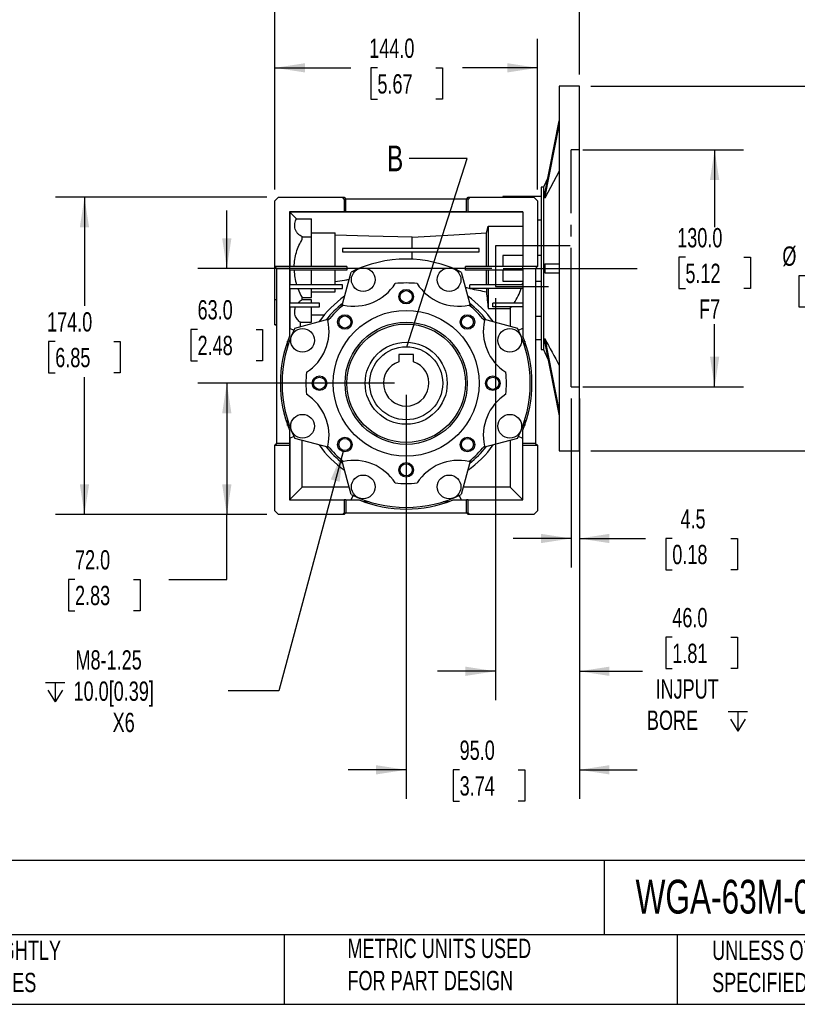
# Model space of a CAD drawing. Header units: millimetres. Extents: x 32 to 1366, y 32 to 1048.
# Tile 2 of 13: x 458 to 885, y 32 to 572. Entities that reach past the tile are written whole.
import ezdxf

# ---------------------------------------------------------------- set-up
doc = ezdxf.new("R2010")
doc.units = ezdxf.units.MM
doc.header["$LTSCALE"] = 5
for name, pattern in [('SLD-Center', [19.05, 15.24, -1.27, 1.27, -1.27]), ('SLD-Dashed', [1.905, 1.27, -0.635]), ('SLD-Solid', [0])]:
    doc.linetypes.add(name, pattern=pattern)
doc.layers.add('CENTER', color=40, linetype='SLD-Center')
doc.layers.add('HIDDEN', color=102, linetype='SLD-Dashed')
doc.layers.add('DIMENSIONS', color=140, linetype='SLD-Solid', lineweight=25)
doc.layers.add('TEXT', color=140, linetype='SLD-Solid', lineweight=25)
doc.styles.add('SLDTEXTSTYLE0', font='TXT', dxfattribs={"width": 0.7})
doc.dimstyles.new('SLDDIMSTYLE1', dxfattribs={"dimtxt": 10.790039, "dimasz": 16.51, "dimexe": 0, "dimexo": 0.0625, "dimgap": 2.69751, "dimtad": 0, "dimtih": 1, "dimtoh": 1, "dimrnd": 1e-09, "dimzin": 4, "dimdsep": 46, "dimtxsty": 'SLDTEXTSTYLE0', "dimsah": 1, "dimcen": 0.09, "dimadec": 0, "dimazin": 1, "dimtfac": 1, "dimtofl": 0, "dimtmove": 0, "dimatfit": 3, "dimfxl": 0, "dimfrac": 2, "dimtolj": 1, "dimtzin": 12, "dimarcsym": 0})
doc.dimstyles.new('SLDDIMSTYLE2', dxfattribs={"dimtxt": 10.790039, "dimasz": 16.51, "dimexe": 0, "dimexo": 0.0625, "dimgap": 2.69751, "dimtad": 0, "dimtih": 1, "dimtoh": 1, "dimrnd": 1e-09, "dimzin": 12, "dimdsep": 46, "dimtxsty": 'SLDTEXTSTYLE0', "dimsah": 1, "dimcen": 0.09, "dimadec": 0, "dimazin": 3, "dimtfac": 1, "dimtmove": 0, "dimatfit": 0, "dimfxl": 0, "dimfrac": 2, "dimtolj": 1, "dimtzin": 12, "dimarcsym": 0})
doc.dimstyles.new('SLDDIMSTYLE3', dxfattribs={"dimtxt": 10.790039, "dimasz": 16.51, "dimexe": 0, "dimexo": 0.0625, "dimgap": 2.69751, "dimtad": 0, "dimtih": 1, "dimtoh": 1, "dimrnd": 1e-09, "dimzin": 4, "dimdsep": 46, "dimtxsty": 'SLDTEXTSTYLE0', "dimsah": 1, "dimcen": 0.09, "dimadec": 0, "dimazin": 1, "dimtfac": 1, "dimtmove": 0, "dimatfit": 0, "dimfxl": 0, "dimfrac": 2, "dimtolj": 1, "dimtzin": 12, "dimarcsym": 0})
doc.dimstyles.new('SLDDIMSTYLE4', dxfattribs={"dimtxt": 10.790039, "dimasz": 16.51, "dimexe": 0, "dimexo": 0.0625, "dimgap": 2.69751, "dimtad": 0, "dimtih": 1, "dimtoh": 1, "dimrnd": 1e-09, "dimzin": 12, "dimdsep": 46, "dimtxsty": 'SLDTEXTSTYLE0', "dimsah": 1, "dimcen": 0, "dimadec": 0, "dimazin": 3, "dimtfac": 1, "dimtofl": 0, "dimtmove": 0, "dimatfit": 3, "dimfxl": 0, "dimfrac": 2, "dimtolj": 1, "dimtzin": 12, "dimarcsym": 0})
doc.dimstyles.new('SLDDIMSTYLE5', dxfattribs={"dimtxt": 0.18, "dimasz": 16.51, "dimexe": 0, "dimexo": 0.0625, "dimgap": 0, "dimtad": 0, "dimtih": 1, "dimtoh": 1, "dimdec": 0, "dimrnd": 1e-09, "dimzin": 0, "dimdsep": 46, "dimtxsty": 'Standard', "dimblk1": 'NONE', "dimblk2": 'NONE', "dimsah": 1, "dimcen": 0.09, "dimadec": 0, "dimazin": 0, "dimtfac": 16.51, "dimtdec": 0, "dimtofl": 0, "dimtmove": 0, "dimatfit": 3, "dimldrblk": 'NONE', "dimfxl": 0, "dimfrac": 2, "dimtolj": 1, "dimtzin": 0, "dimarcsym": 0})

# ---------------------------------------------------------------- blocks, each defined once
blk = doc.blocks.new('_D')
at = {"layer": 'DIMENSIONS'}
for p, q in [((767.06, 500.36), (855.26, 500.36)), ((839.39, 500.36), (839.39, 457.96)), ((823.36, 441.44), (819.73, 441.44)), ((819.73, 441.44), (819.73, 424.29)), ((855.42, 441.44), (859.04, 441.44)), ((859.04, 441.44), (859.04, 424.29)), ((819.73, 424.29), (823.36, 424.29)), ((859.04, 424.29), (855.42, 424.29)), ((839.39, 370.36), (839.39, 404.72)), ((767.06, 370.36), (855.26, 370.36))]:
    blk.add_line(p, q, dxfattribs=at)
for points in [[(839.39, 500.36), (836.85, 483.85), (841.93, 483.85)], [(839.39, 370.36), (841.93, 386.87), (836.85, 386.87)]]:
    blk.add_solid(points, dxfattribs=at)
at = {"layer": 'DIMENSIONS', "char_height": 10.583, "attachment_point": 1, "style": 'SLDTEXTSTYLE0'}
for s, insert in [('130.0', (818.87, 457.49)), ('5.12', (823.36, 437.93)), ('F7', (830.84, 418.36))]:
    blk.add_mtext(s, dxfattribs=dict(at, insert=insert))
blk = doc.blocks.new('_D_1')
at = {"layer": 'DIMENSIONS'}
for p, q in [((760.71, 364.01), (760.71, 271.36)), ((765.21, 364.01), (765.21, 271.36)), ((760.71, 287.23), (728.96, 287.23)), ((765.21, 287.23), (801.56, 287.23)), ((816.18, 287.23), (812.56, 287.23)), ((812.56, 287.23), (812.56, 270.09)), ((848.25, 287.23), (851.87, 287.23)), ((851.87, 287.23), (851.87, 270.09)), ((812.56, 270.09), (816.18, 270.09)), ((851.87, 270.09), (848.25, 270.09))]:
    blk.add_line(p, q, dxfattribs=at)
for points in [[(760.71, 287.23), (744.2, 289.77), (744.2, 284.69)], [(765.21, 287.23), (781.72, 284.69), (781.72, 289.77)]]:
    blk.add_solid(points, dxfattribs=at)
at = {"layer": 'DIMENSIONS', "char_height": 10.583, "attachment_point": 1, "style": 'SLDTEXTSTYLE0'}
for s, insert in [('4.5', (820.67, 303.29)), ('0.18', (816.18, 283.73))]:
    blk.add_mtext(s, dxfattribs=dict(at, insert=insert))
blk = doc.blocks.new('SW_SYMBOL_HOLE_DEPTH')
at = {"layer": 'DIMENSIONS', "color": 0}
for p, q in [((0, 4375), (4000, 4375)), ((2000, 4375), (2000, 375)), ((500, 2775), (2000, 375)), ((3500, 2775), (2000, 375))]:
    blk.add_line(p, q, dxfattribs=at)
blk = doc.blocks.new('_D_2')
at = {"layer": 'DIMENSIONS'}
for p, q in [((719.21, 419.01), (719.21, 198.52)), ((765.21, 329.01), (765.21, 198.52)), ((816.18, 233.06), (812.56, 233.06)), ((812.56, 233.06), (812.56, 215.91)), ((848.25, 233.06), (851.87, 233.06)), ((851.87, 233.06), (851.87, 215.91)), ((719.21, 214.4), (687.46, 214.4)), ((765.21, 214.4), (799.84, 214.4)), ((812.56, 215.91), (816.18, 215.91)), ((851.87, 215.91), (848.25, 215.91))]:
    blk.add_line(p, q, dxfattribs=at)
for points in [[(719.21, 214.4), (702.7, 216.94), (702.7, 211.86)], [(765.21, 214.4), (781.72, 211.86), (781.72, 216.94)]]:
    blk.add_solid(points, dxfattribs=at)
at = {"layer": 'DIMENSIONS', "xscale": 0.002688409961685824, "yscale": 0.002688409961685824, "zscale": 0.002688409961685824}
blk.add_blockref('SW_SYMBOL_HOLE_DEPTH', (846.74, 180.63), dxfattribs=at)
at = {"layer": 'DIMENSIONS', "char_height": 10.583, "attachment_point": 1, "style": 'SLDTEXTSTYLE0'}
for s, insert in [('46.0', (816.18, 249.12)), ('1.81', (816.18, 229.56)), ('INJPUT', (806.98, 209.99)), ('BORE', (802.25, 192.84))]:
    blk.add_mtext(s, dxfattribs=dict(at, insert=insert))
blk = doc.blocks.new('_D_3')
at = {"layer": 'DIMENSIONS'}
for p, q in [((598.21, 478.71), (598.21, 561.23)), ((742.21, 478.71), (742.21, 561.23)), ((598.21, 545.36), (639.82, 545.36)), ((654.44, 545.36), (650.82, 545.36)), ((650.82, 545.36), (650.82, 528.21)), ((686.5, 545.36), (690.13, 545.36)), ((690.13, 545.36), (690.13, 528.21)), ((742.21, 545.36), (701.13, 545.36)), ((650.82, 528.21), (654.44, 528.21)), ((690.13, 528.21), (686.5, 528.21))]:
    blk.add_line(p, q, dxfattribs=at)
for points in [[(598.21, 545.36), (614.72, 542.82), (614.72, 547.9)], [(742.21, 545.36), (725.7, 547.9), (725.7, 542.82)]]:
    blk.add_solid(points, dxfattribs=at)
at = {"layer": 'DIMENSIONS', "char_height": 10.583, "attachment_point": 1, "style": 'SLDTEXTSTYLE0'}
for s, insert in [('144.0', (649.95, 561.41)), ('5.67', (654.44, 541.85))]:
    blk.add_mtext(s, dxfattribs=dict(at, insert=insert))
blk = doc.blocks.new('_D_4')
at = {"layer": 'DIMENSIONS'}
for p, q in [((663.86, 372.36), (555.97, 372.36)), ((571.84, 372.36), (571.84, 300.36)), ((593.86, 300.36), (555.97, 300.36)), ((571.84, 264.76), (571.84, 300.36)), ((488.58, 264.76), (484.95, 264.76)), ((484.95, 264.76), (484.95, 247.61)), ((520.64, 264.76), (524.26, 264.76)), ((524.26, 264.76), (524.26, 247.61)), ((540.09, 264.76), (571.84, 264.76)), ((484.95, 247.61), (488.58, 247.61)), ((524.26, 247.61), (520.64, 247.61))]:
    blk.add_line(p, q, dxfattribs=at)
for points in [[(571.84, 372.36), (569.3, 355.85), (574.38, 355.85)], [(571.84, 300.36), (574.38, 316.87), (569.3, 316.87)]]:
    blk.add_solid(points, dxfattribs=at)
at = {"layer": 'DIMENSIONS', "char_height": 10.583, "attachment_point": 1, "style": 'SLDTEXTSTYLE0'}
for s, insert in [('72.0', (488.58, 280.82)), ('2.83', (488.58, 261.26))]:
    blk.add_mtext(s, dxfattribs=dict(at, insert=insert))
blk = doc.blocks.new('_D_5')
at = {"layer": 'DIMENSIONS'}
for p, q in [((571.84, 435.36), (571.84, 467.11)), ((717.11, 435.36), (555.97, 435.36)), ((555.81, 401.89), (552.19, 401.89)), ((552.19, 401.89), (552.19, 384.74)), ((587.87, 401.89), (591.5, 401.89)), ((591.5, 401.89), (591.5, 384.74)), ((552.19, 384.74), (555.81, 384.74)), ((591.5, 384.74), (587.87, 384.74)), ((663.86, 372.36), (555.97, 372.36)), ((571.84, 372.36), (571.84, 340.61))]:
    blk.add_line(p, q, dxfattribs=at)
for points in [[(571.84, 435.36), (574.38, 451.87), (569.3, 451.87)], [(571.84, 372.36), (569.3, 355.85), (574.38, 355.85)]]:
    blk.add_solid(points, dxfattribs=at)
at = {"layer": 'DIMENSIONS', "char_height": 10.583, "attachment_point": 1, "style": 'SLDTEXTSTYLE0'}
for s, insert in [('63.0', (555.81, 417.95)), ('2.48', (555.81, 398.39))]:
    blk.add_mtext(s, dxfattribs=dict(at, insert=insert))
blk = doc.blocks.new('_D_6')
at = {"layer": 'DIMENSIONS'}
for p, q in [((593.86, 474.36), (477.9, 474.36)), ((493.77, 474.36), (493.77, 414.82)), ((477.74, 395.25), (474.12, 395.25)), ((474.12, 395.25), (474.12, 378.1)), ((509.8, 395.25), (513.43, 395.25)), ((513.43, 395.25), (513.43, 378.1)), ((474.12, 378.1), (477.74, 378.1)), ((513.43, 378.1), (509.8, 378.1)), ((493.77, 300.36), (493.77, 375.69)), ((593.86, 300.36), (477.9, 300.36))]:
    blk.add_line(p, q, dxfattribs=at)
for points in [[(493.77, 474.36), (491.23, 457.85), (496.31, 457.85)], [(493.77, 300.36), (496.31, 316.87), (491.23, 316.87)]]:
    blk.add_solid(points, dxfattribs=at)
at = {"layer": 'DIMENSIONS', "char_height": 10.583, "attachment_point": 1, "style": 'SLDTEXTSTYLE0'}
for s, insert in [('174.0', (473.25, 411.31)), ('6.85', (477.74, 391.75))]:
    blk.add_mtext(s, dxfattribs=dict(at, insert=insert))
blk = doc.blocks.new('_D_7')
at = {"layer": 'DIMENSIONS'}
for p, q in [((635.59, 334.9), (600.44, 203.71)), ((600.44, 203.71), (572.66, 203.71))]:
    blk.add_line(p, q, dxfattribs=at)
blk.add_solid([(635.59, 334.9), (628.86, 319.61), (633.77, 318.3)], dxfattribs=at)
at = {"layer": 'DIMENSIONS', "xscale": 0.002688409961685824, "yscale": 0.002688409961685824, "zscale": 0.002688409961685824}
blk.add_blockref('SW_SYMBOL_HOLE_DEPTH', (472.34, 196.57), dxfattribs=at)
at = {"layer": 'DIMENSIONS', "char_height": 10.583, "attachment_point": 1, "style": 'SLDTEXTSTYLE0'}
for s, insert in [('M8-1.25', (488.86, 225.93)), ('10.0[0.39]', (487.78, 208.78)), ('X6', (509.21, 191.63))]:
    blk.add_mtext(s, dxfattribs=dict(at, insert=insert))
blk = doc.blocks.new('_D_8')
at = {"layer": 'DIMENSIONS'}
for p, q in [((771.56, 535.36), (921.09, 535.36)), ((905.21, 535.36), (905.21, 450.91)), ((889.18, 431.34), (885.56, 431.34)), ((885.56, 431.34), (885.56, 414.19)), ((921.25, 431.34), (924.87, 431.34)), ((924.87, 431.34), (924.87, 414.19)), ((885.56, 414.19), (889.18, 414.19)), ((905.21, 335.36), (905.21, 411.78)), ((924.87, 414.19), (921.25, 414.19)), ((771.56, 335.36), (921.09, 335.36))]:
    blk.add_line(p, q, dxfattribs=at)
for points in [[(905.21, 535.36), (902.67, 518.85), (907.75, 518.85)], [(905.21, 335.36), (907.75, 351.87), (902.67, 351.87)]]:
    blk.add_solid(points, dxfattribs=at)
at = {"layer": 'DIMENSIONS', "char_height": 10.583, "attachment_point": 1, "style": 'SLDTEXTSTYLE0'}
for s, insert in [('%%c', (876.55, 447.4)), ('200.0', (892.84, 447.4)), ('7.87', (889.18, 427.84))]:
    blk.add_mtext(s, dxfattribs=dict(at, insert=insert))
blk = doc.blocks.new('_D_9')
at = {"layer": 'DIMENSIONS'}
for p, q in [((598.21, 478.71), (598.21, 626.49)), ((765.21, 541.71), (765.21, 626.49)), ((598.21, 610.62), (652.53, 610.62)), ((667.15, 610.62), (663.53, 610.62)), ((663.53, 610.62), (663.53, 593.47)), ((699.22, 610.62), (702.84, 610.62)), ((702.84, 610.62), (702.84, 593.47)), ((765.21, 610.62), (713.84, 610.62)), ((663.53, 593.47), (667.15, 593.47)), ((702.84, 593.47), (699.22, 593.47))]:
    blk.add_line(p, q, dxfattribs=at)
for points in [[(598.21, 610.62), (614.72, 608.08), (614.72, 613.16)], [(765.21, 610.62), (748.7, 613.16), (748.7, 608.08)]]:
    blk.add_solid(points, dxfattribs=at)
at = {"layer": 'DIMENSIONS', "char_height": 10.583, "attachment_point": 1, "style": 'SLDTEXTSTYLE0'}
for s, insert in [('167.0', (662.67, 626.67)), ('6.57', (667.15, 607.11))]:
    blk.add_mtext(s, dxfattribs=dict(at, insert=insert))
blk = doc.blocks.new('_D_10')
at = {"layer": 'DIMENSIONS'}
for p, q in [((670.21, 366.01), (670.21, 144.48)), ((765.21, 329.01), (765.21, 144.48)), ((670.21, 160.36), (638.46, 160.36)), ((699.54, 160.36), (695.91, 160.36)), ((695.91, 160.36), (695.91, 143.21)), ((731.6, 160.36), (735.22, 160.36)), ((735.22, 160.36), (735.22, 143.21)), ((765.21, 160.36), (796.96, 160.36)), ((695.91, 143.21), (699.54, 143.21)), ((735.22, 143.21), (731.6, 143.21))]:
    blk.add_line(p, q, dxfattribs=at)
for points in [[(670.21, 160.36), (653.7, 162.9), (653.7, 157.82)], [(765.21, 160.36), (781.72, 157.82), (781.72, 162.9)]]:
    blk.add_solid(points, dxfattribs=at)
at = {"layer": 'DIMENSIONS', "char_height": 10.583, "attachment_point": 1, "style": 'SLDTEXTSTYLE0'}
for s, insert in [('95.0', (699.54, 176.41)), ('3.74', (699.54, 156.85))]:
    blk.add_mtext(s, dxfattribs=dict(at, insert=insert))
blk = doc.blocks.new('_None')

msp = doc.modelspace()

# ---------------------------------------------------------------- linework, layer by layer
for p, q in [((765.214, 535.356), (754.214, 535.356)), ((754.214, 535.356), (754.214, 435.356)), ((765.214, 435.356), (765.214, 535.356)), ((746.265, 476.384), (754.214, 516.251)), ((746.265, 473.884), (754.214, 513.751)), ((754.214, 488.622), (746.265, 473.884)), ((747.993, 485.052), (745.564, 479.856)), ((745.564, 479.856), (744.214, 479.856)), ((744.214, 479.856), (744.214, 435.356)), ((745.564, 479.856), (745.564, 390.856)), ((746.214, 476.384), (746.214, 473.884)), ((746.214, 476.384), (746.265, 476.384)), ((746.265, 476.384), (746.265, 473.884)), ((598.214, 472.356), (600.214, 474.356)), ((598.214, 436.356), (598.214, 472.356)), ((600.214, 474.356), (635.214, 474.356)), ((636.214, 473.356), (635.214, 474.356)), ((635.214, 474.356), (636.214, 474.356)), ((636.214, 474.356), (637.214, 473.356)), ((636.214, 473.356), (636.214, 466.356)), ((636.214, 473.356), (637.214, 473.356)), ((637.214, 466.356), (637.214, 473.356)), ((703.214, 473.356), (637.214, 473.356)), ((703.214, 473.356), (704.214, 474.356)), ((703.214, 466.356), (703.214, 473.356)), ((704.214, 473.356), (703.214, 473.356)), ((705.214, 474.356), (704.214, 473.356)), ((704.214, 474.356), (705.214, 474.356)), ((704.214, 466.356), (704.214, 473.356)), ((705.214, 474.356), (740.214, 474.356)), ((744.214, 474.832), (723.214, 474.832)), ((723.214, 474.832), (723.214, 474.356)), ((740.214, 474.356), (742.214, 472.356)), ((742.214, 472.356), (742.214, 436.356)), ((746.214, 473.884), (746.214, 473.789)), ((746.265, 473.884), (746.214, 473.884)), ((636.214, 466.356), (606.214, 466.356)), ((606.214, 466.356), (606.214, 436.356)), ((734.214, 466.155), (606.464, 466.155)), ((606.464, 466.155), (606.464, 436.356)), ((606.464, 466.155), (610.037, 462.584)), ((637.214, 466.356), (636.214, 466.356)), ((703.214, 466.356), (637.214, 466.356)), ((703.214, 466.356), (704.214, 466.356)), ((734.214, 466.356), (704.214, 466.356)), ((734.214, 466.356), (734.214, 436.356)), ((610.037, 462.584), (618.214, 462.584)), ((618.214, 452.4), (618.214, 462.584)), ((744.214, 461.75), (742.214, 461.75)), ((618.214, 454.93), (631.214, 454.93)), ((631.214, 436.356), (631.214, 454.93)), ((714.254, 436.356), (714.254, 454.93)), ((715.214, 458.47), (715.214, 436.356)), ((715.214, 458.47), (734.214, 458.47)), ((613.214, 451.359), (613.214, 452.656)), ((618.214, 452.4), (613.214, 452.4)), ((618.214, 436.356), (618.214, 452.4)), ((673.464, 446.356), (673.464, 452.45)), ((635.214, 446.356), (635.214, 444.356)), ((710.214, 446.356), (635.214, 446.356)), ((635.214, 444.356), (710.214, 444.356)), ((673.464, 440.378), (673.464, 444.356)), ((710.214, 444.356), (710.214, 446.356)), ((734.214, 442.356), (723.214, 442.356)), ((723.214, 442.356), (723.214, 436.356)), ((744.214, 442.356), (742.214, 442.356)), ((746.214, 437.856), (746.265, 437.856)), ((746.214, 437.856), (746.214, 432.856)), ((746.265, 437.856), (746.265, 432.856)), ((746.265, 437.856), (754.214, 437.856)), ((606.214, 436.356), (598.214, 436.356)), ((599.214, 435.356), (598.214, 436.356)), ((598.214, 418.311), (598.214, 436.356)), ((599.214, 435.356), (606.214, 435.356)), ((599.214, 339.356), (599.214, 435.356)), ((606.214, 436.356), (606.214, 435.356)), ((637.714, 436.356), (606.214, 436.356)), ((606.214, 435.356), (606.214, 398.143)), ((637.714, 434.356), (606.214, 434.356)), ((606.464, 434.356), (606.464, 426.356)), ((618.214, 426.356), (618.214, 434.356)), ((631.214, 426.356), (631.214, 434.356)), ((634.918, 414.536), (639.964, 433.368)), ((637.714, 436.356), (637.714, 434.356)), ((700.464, 433.368), (705.51, 414.536)), ((734.214, 436.356), (702.714, 436.356)), ((702.714, 434.356), (702.714, 436.356)), ((734.214, 434.356), (702.714, 434.356)), ((714.254, 426.356), (714.254, 434.356)), ((715.214, 434.356), (715.214, 426.356)), ((723.214, 434.356), (723.214, 428.356)), ((742.214, 436.356), (734.214, 436.356)), ((734.214, 435.356), (734.214, 436.356)), ((734.214, 435.356), (741.214, 435.356)), ((734.214, 435.356), (734.214, 398.143)), ((742.214, 436.356), (741.214, 435.356)), ((741.214, 435.356), (741.214, 339.356)), ((744.214, 435.356), (744.214, 390.856)), ((746.214, 432.856), (746.265, 432.856)), ((746.265, 432.856), (754.214, 432.856)), ((754.214, 435.356), (754.214, 335.356)), ((765.214, 335.356), (765.214, 435.356)), ((723.214, 428.356), (734.214, 428.356)), ((741.214, 428.356), (744.214, 428.356)), ((635.214, 426.356), (606.214, 426.356)), ((606.214, 424.356), (635.214, 424.356)), ((606.464, 424.356), (606.464, 416.356)), ((618.214, 419.353), (618.214, 424.356)), ((618.214, 422.497), (631.214, 422.497)), ((631.214, 422.497), (631.214, 424.356)), ((635.214, 424.356), (635.214, 426.356)), ((702.709, 424.989), (705.214, 424.393)), ((734.214, 426.356), (705.214, 426.356)), ((705.214, 424.356), (705.214, 426.356)), ((734.214, 424.356), (705.214, 424.356)), ((714.254, 424.356), (714.254, 422.497)), ((715.214, 424.356), (715.214, 413.325)), ((598.214, 418.311), (599.214, 418.311)), ((598.214, 404.668), (598.214, 418.311)), ((622.714, 416.356), (606.214, 416.356)), ((613.214, 418.056), (613.214, 419.353)), ((613.214, 419.353), (618.214, 419.353)), ((618.214, 418.056), (613.214, 418.056)), ((618.214, 416.356), (618.214, 418.056)), ((622.714, 414.356), (622.714, 416.356)), ((734.214, 416.356), (717.714, 416.356)), ((717.714, 414.356), (717.714, 416.356)), ((606.214, 414.356), (622.714, 414.356)), ((606.464, 414.356), (606.464, 402.488)), ((618.214, 405.797), (618.214, 414.356)), ((715.214, 413.325), (727.198, 413.325)), ((734.214, 414.356), (717.714, 414.356)), ((727.198, 413.325), (727.198, 403.685)), ((609.201, 402.606), (628.033, 407.652)), ((612.264, 403.426), (612.264, 405.797)), ((612.264, 405.797), (618.214, 405.797)), ((618.214, 409.891), (625.343, 409.891)), ((712.394, 407.652), (731.227, 402.606)), ((741.214, 409.122), (744.214, 409.122)), ((598.214, 404.668), (599.214, 404.668)), ((598.214, 404.356), (598.214, 404.668)), ((598.214, 404.356), (599.214, 404.356)), ((606.214, 402.606), (608.645, 401.457)), ((731.783, 401.457), (734.214, 402.606)), ((605.214, 392.669), (605.214, 395.507)), ((735.214, 395.507), (735.214, 392.669)), ((741.214, 396.313), (744.214, 396.313)), ((746.214, 396.923), (746.214, 396.827)), ((746.214, 396.827), (746.214, 394.327)), ((746.214, 396.827), (746.265, 396.827)), ((746.265, 394.327), (746.214, 394.327)), ((746.265, 396.827), (754.214, 356.961)), ((746.265, 396.827), (746.265, 394.327)), ((746.265, 394.327), (754.214, 354.461)), ((744.214, 390.856), (745.564, 390.856)), ((745.564, 390.856), (747.993, 385.66)), ((666.214, 388.156), (666.214, 384.198)), ((674.214, 388.156), (666.214, 388.156)), ((674.214, 384.198), (674.214, 388.156)), ((605.214, 349.204), (605.214, 352.043)), ((735.214, 352.043), (735.214, 349.204)), ((606.214, 346.568), (606.214, 339.356)), ((734.214, 339.356), (734.214, 346.568)), ((608.645, 343.255), (606.214, 342.106)), ((606.464, 342.224), (606.464, 308.556)), ((628.033, 337.06), (609.201, 342.106)), ((613.214, 315.306), (613.214, 341.031)), ((731.227, 342.106), (712.394, 337.06)), ((727.198, 341.026), (727.198, 315.306)), ((734.214, 342.106), (731.783, 343.255)), ((599.214, 339.356), (598.214, 338.356)), ((598.214, 338.356), (606.214, 338.356)), ((598.214, 302.356), (598.214, 338.356)), ((606.214, 339.356), (599.214, 339.356)), ((606.214, 339.356), (606.214, 338.356)), ((606.214, 338.356), (606.214, 308.356)), ((741.214, 339.356), (734.214, 339.356)), ((734.214, 338.356), (734.214, 339.356)), ((734.214, 308.356), (734.214, 338.356)), ((734.214, 338.356), (742.214, 338.356)), ((741.214, 339.356), (742.214, 338.356)), ((742.214, 338.356), (742.214, 302.356)), ((754.214, 335.356), (765.214, 335.356)), ((639.964, 311.343), (634.918, 330.175)), ((705.51, 330.175), (700.464, 311.343)), ((606.464, 308.556), (613.214, 315.306)), ((638.902, 315.306), (613.214, 315.306)), ((727.198, 315.306), (701.526, 315.306)), ((727.198, 315.306), (734.148, 308.356)), ((606.464, 308.556), (606.214, 308.556)), ((606.214, 308.356), (636.214, 308.356)), ((636.214, 308.356), (636.214, 301.356)), ((637.214, 308.356), (636.214, 308.356)), ((637.214, 308.356), (637.214, 301.356)), ((637.214, 308.356), (644.426, 308.356)), ((639.964, 308.356), (641.113, 310.787)), ((696.001, 308.356), (703.214, 308.356)), ((699.315, 310.787), (700.464, 308.356)), ((703.214, 301.356), (703.214, 308.356)), ((704.214, 308.356), (703.214, 308.356)), ((704.214, 301.356), (704.214, 308.356)), ((704.214, 308.356), (734.214, 308.356)), ((649.901, 307.356), (647.062, 307.356)), ((693.366, 307.356), (690.527, 307.356)), ((600.214, 300.356), (598.214, 302.356)), ((635.214, 300.356), (600.214, 300.356)), ((635.214, 300.356), (636.214, 301.356)), ((636.214, 300.356), (635.214, 300.356)), ((636.214, 301.356), (637.214, 301.356)), ((637.214, 301.356), (636.214, 300.356)), ((637.214, 301.356), (703.214, 301.356)), ((703.214, 301.356), (704.214, 301.356)), ((704.214, 300.356), (703.214, 301.356)), ((704.214, 301.356), (705.214, 300.356)), ((705.214, 300.356), (704.214, 300.356)), ((740.214, 300.356), (705.214, 300.356)), ((742.214, 302.356), (740.214, 300.356))]:
    msp.add_line(p, q)
at = {"flags": 128}
for points in [[(746.265, 473.884), (746.236, 473.831), (746.214, 473.789)], [(673.464, 452.45), (696.306, 453.839), (714.254, 454.93)], [(714.254, 454.93), (714.791, 456.912), (715.214, 458.47)], [(673.464, 452.45), (649.804, 453.046), (631.214, 453.513)], [(746.214, 396.923), (746.243, 396.869), (746.265, 396.827)]]:
    msp.add_lwpolyline(points, dxfattribs=at)
for centre, radius in [((646.679, 429.174), 6.5), ((693.749, 429.174), 6.5), ((670.214, 419.856), 4), ((670.214, 419.856), 3.323), ((670.214, 372.356), 40), ((636.626, 405.943), 4), ((636.626, 405.943), 3.324), ((670.214, 372.356), 33.5), ((703.801, 405.943), 4), ((703.801, 405.943), 3.324), ((613.395, 395.891), 6.5), ((670.214, 372.356), 32.5), ((727.032, 395.891), 6.5), ((670.214, 372.356), 22.5), ((622.714, 372.356), 4), ((622.714, 372.356), 3.324), ((717.714, 372.356), 4), ((717.714, 372.356), 3.324), ((613.395, 348.821), 6.5), ((727.032, 348.821), 6.5), ((636.626, 338.768), 4), ((636.626, 338.768), 3.324), ((703.801, 338.768), 4), ((703.801, 338.768), 3.324), ((670.214, 324.856), 4), ((670.214, 324.856), 3.324), ((646.679, 315.537), 6.5), ((693.749, 315.537), 6.5)]:
    msp.add_circle(centre, radius)
for centre, radius, start, end in [((670.214, 372.356), 68.1, 63.62785, 116.37215), ((641.513, 441.647), 27, 257.78302, 327.21698), ((670.214, 372.356), 55, 83.73538, 96.26462), ((698.915, 441.647), 27, 212.78302, 282.21698), ((670.214, 372.356), 58.5, 125.30096, 144.69904), ((670.214, 372.356), 56, 128.49057, 141.50943), ((670.214, 372.356), 58.5, 35.30096, 54.69904), ((670.214, 372.356), 56, 38.49057, 51.50943), ((670.214, 372.356), 55, 128.73538, 141.26462), ((670.214, 372.356), 55, 38.73538, 51.26462), ((600.923, 401.057), 27, 302.78302, 12.21698), ((739.505, 401.057), 27, 167.78302, 237.21698), ((670.214, 372.356), 68.1, 153.62785, 206.37215), ((670.214, 372.356), 68.1, 333.62785, 26.37215), ((670.214, 372.356), 69, 158.05396, 201.94604), ((670.214, 372.356), 69, 338.05396, 21.94604), ((670.214, 372.356), 12.5, 108.66292, 71.33708), ((670.214, 372.356), 55, 173.73538, 186.26462), ((670.214, 372.356), 55, 353.73538, 6.26462), ((600.923, 343.654), 27, 347.78302, 57.21698), ((739.505, 343.654), 27, 122.78302, 192.21698), ((670.214, 372.356), 58.5, 215.30096, 234.69904), ((670.214, 372.356), 56, 218.49057, 231.50943), ((670.214, 372.356), 55, 218.73538, 231.26462), ((670.214, 372.356), 58.5, 305.30096, 324.69904), ((670.214, 372.356), 55, 308.73538, 321.26462), ((670.214, 372.356), 56, 308.49057, 321.50943), ((641.513, 303.065), 27, 32.78302, 102.21698), ((698.915, 303.065), 27, 77.78302, 147.21698), ((670.214, 372.356), 55, 263.73538, 276.26462), ((670.214, 372.356), 68.1, 243.62785, 296.37215), ((670.214, 372.356), 69, 248.05396, 291.94604)]:
    msp.add_arc(centre, radius, start, end)
for points, knots in [([(613.214, 452.656), (612.817, 452.833), (612.421, 453.055), (611.656, 453.596), (611.287, 453.914), (610.611, 454.641), (610.304, 455.049), (609.782, 455.936), (609.568, 456.414), (609.25, 457.406), (609.147, 457.92), (609.058, 458.946), (609.07, 459.456), (609.199, 460.441), (609.314, 460.914), (609.623, 461.798), (609.817, 462.209), (610.037, 462.584)], [0, 0, 0, 0, 0.125, 0.125, 0.25, 0.25, 0.375, 0.375, 0.5, 0.5, 0.625, 0.625, 0.75, 0.75, 0.875, 0.875, 1, 1, 1, 1]), ([(608.78, 436.356), (608.822, 437.659), (608.947, 438.97), (609.366, 441.576), (609.659, 442.871), (610.41, 445.412), (610.868, 446.659), (611.933, 449.074), (612.541, 450.242), (613.214, 451.359)], [0, 0, 0, 0, 0.25, 0.25, 0.5, 0.5, 0.75, 0.75, 1, 1, 1, 1]), ([(608.78, 434.356), (608.824, 433.005), (608.956, 431.651), (609.398, 428.973), (609.707, 427.649), (610.099, 426.356)], [0, 0, 0, 0, 0.5, 0.5, 1, 1, 1, 1]), ([(631.214, 428.19), (632.964, 428.432), (635.523, 428.786), (638.074, 429.195), (638.88, 429.324)], [0, 0, 0, 0, 0.6838765, 1, 1, 1, 1]), ([(729.445, 416.356), (730.262, 417.594), (731.002, 418.89), (732.309, 421.568), (732.875, 422.95), (733.348, 424.356)], [0, 0, 0, 0, 0.5, 0.5, 1, 1, 1, 1]), ([(613.214, 418.056), (612.774, 417.859), (612.351, 417.614), (611.563, 417.041), (611.2, 416.713), (610.878, 416.356)], [0, 0, 0, 0, 0.5, 0.5, 1, 1, 1, 1]), ([(612.264, 405.797), (611.638, 406.203), (611.04, 406.738), (610.289, 407.708), (610.063, 408.058), (609.676, 408.801), (609.514, 409.193), (609.264, 410), (609.176, 410.414), (609.076, 411.246), (609.064, 411.663), (609.135, 412.887), (609.326, 413.666), (609.612, 414.356)], [0, 0, 0, 0, 0.25, 0.25, 0.375, 0.375, 0.5, 0.5, 0.625, 0.625, 0.75, 0.75, 1, 1, 1, 1])]:
    msp.add_open_spline(points, degree=3, knots=knots)
for points in [[(733.954, 426.356), (734.046, 426.696), (734.132, 427.038), (734.214, 427.38)], [(610.781, 424.356), (611.439, 422.622), (612.257, 420.941), (613.214, 419.353)], [(705.379, 424.356), (708.329, 423.695), (711.288, 423.081), (714.254, 422.497)], [(714.254, 422.497), (714.51, 419.433), (714.84, 416.377), (715.214, 413.325)], [(727.198, 413.325), (727.48, 413.665), (727.755, 414.009), (728.021, 414.356)], [(746.265, 396.827), (748.914, 391.914), (751.564, 387.002), (754.214, 382.089)]]:
    msp.add_open_spline(points, degree=3)
at = {"layer": 'CENTER'}
msp.add_line((723.464, 435.356), (796.964, 435.356), dxfattribs=at)
at = {"layer": 'HIDDEN', "linetype": 'SLD-Center'}
for p, q in [((765.214, 500.356), (760.714, 500.356)), ((760.714, 370.356), (760.714, 500.356)), ((760.214, 447.656), (719.214, 447.656)), ((719.214, 447.656), (719.214, 425.356)), ((719.214, 425.356), (748.214, 425.356)), ((760.714, 370.356), (765.214, 370.356))]:
    msp.add_line(p, q, dxfattribs=at)
at = {"layer": 'TEXT'}
for p, q in [((1365.25, 110.631), (31.75, 110.631)), ((778.794, 110.631), (778.794, 69.85)), ((1365.25, 69.85), (31.75, 69.85)), ((603.232, 69.85), (603.232, 31.75)), ((818.901, 69.85), (818.901, 31.75)), ((31.75, 31.75), (1365.25, 31.75))]:
    msp.add_line(p, q, dxfattribs=at)
msp.add_circle((670.214, 372.356), 20.025, dxfattribs=at)

# ---------------------------------------------------------------- texts
at = {"layer": 'TEXT', "attachment_point": 1, "style": 'SLDTEXTSTYLE0'}
for s, insert, char_height in [('B', (659.781, 502.748), 14.111), ('IRONHORSE WORM GEARBOX: IEC-80B5 , 40:1', (39.829, 100.054), 18.52083), ('WGA-63M-040-80B5', (796.039, 100.054), 18.52083), ("PART DIMENSIONS MAY DIFFER SLIGHTLY ^JDUE TO MANUFACTURER'S VARIANCES", (275.596, 66.652), 10.58333), ('METRIC UNITS USED ^JFOR PART DESIGN', (638.022, 67.728), 10.58333), ('UNLESS OTHERWISE ^JSPECIFIED UNITS ARE:', (838.04, 66.655), 10.58333)]:
    msp.add_mtext(s, dxfattribs=dict(at, insert=insert, char_height=char_height))

# ---------------------------------------------------------------- dimensions: what is measured, and where the dimension line sits
at = {"layer": 'DIMENSIONS'}
for base, p1, p2, dimstyle, picture, middle in [((598.214, 610.615), (765.214, 535.356), (598.214, 472.356), 'SLDDIMSTYLE1', '_D_9', (683.186, 610.615)), ((742.214, 545.356), (598.214, 472.356), (742.214, 472.356), 'SLDDIMSTYLE1', '_D_3', (670.472, 545.356)), ((670.214, 160.356), (765.214, 335.356), (670.214, 372.356), 'SLDDIMSTYLE3', '_D_10', (715.567, 160.356)), ((765.214, 287.234), (760.714, 370.356), (765.214, 370.356), 'SLDDIMSTYLE2', '_D_1', (832.213, 287.234))]:
    dim = msp.add_linear_dim(base=base, p1=p1, p2=p2, dimstyle=dimstyle, dxfattribs=at)
    dim.commit()
    dim.dimension.update_dxf_attribs({"geometry": picture, "text_midpoint": middle, "dimtype": 160})
for base, p1, p2, text, picture, middle in [((905.214, 335.356), (765.214, 535.356), (765.214, 335.356), '%%c<>', '_D_8', (905.214, 431.342)), ((839.388, 500.356), (760.714, 370.356), (760.714, 500.356), '<>\\PF7', '_D', (839.388, 431.342))]:
    dim = msp.add_linear_dim(base=base, p1=p1, p2=p2, angle=90, text=text, dimstyle='SLDDIMSTYLE1', dxfattribs=at)
    dim.commit()
    dim.dimension.update_dxf_attribs({"geometry": picture, "text_midpoint": middle, "dimtype": 160})
for base, p1, p2, dimstyle, picture, middle in [((493.77, 300.356), (600.214, 474.356), (600.214, 300.356), 'SLDDIMSTYLE1', '_D_6', (493.77, 395.253)), ((571.841, 372.356), (723.464, 435.356), (670.214, 372.356), 'SLDDIMSTYLE3', '_D_5', (571.841, 401.893)), ((571.841, 300.356), (670.214, 372.356), (600.214, 300.356), 'SLDDIMSTYLE1', '_D_4', (571.841, 264.764))]:
    dim = msp.add_linear_dim(base=base, p1=p1, p2=p2, angle=90, dimstyle=dimstyle, dxfattribs=at)
    dim.commit()
    dim.dimension.update_dxf_attribs({"geometry": picture, "text_midpoint": middle, "dimtype": 160})
dim = msp.add_linear_dim(base=(719.214, 214.396), p1=(765.214, 335.356), p2=(719.214, 425.356), text='<>\\PINJPUT\\PBORE {\\fGDT;x}', dimstyle='SLDDIMSTYLE3', dxfattribs=at)
dim.commit()
dim.dimension.update_dxf_attribs({"geometry": '_D_2', "text_midpoint": (832.213, 214.396), "dimtype": 160})
dim = msp.add_diameter_dim_2p(p1=(637.662, 342.632), p2=(635.591, 334.904), text='M8-1.25\\P{\\fGDT;x}10.0[0.39]\\PX6', dimstyle='SLDDIMSTYLE4', override={"dimpost": '<>'}, dxfattribs=at)
dim.commit()
dim.dimension.update_dxf_attribs({"geometry": '_D_7', "text_midpoint": (518.531, 203.715), "dimtype": 163})

# ---------------------------------------------------------------- leaders
at = {"layer": 'TEXT', "has_arrowhead": 0}
msp.add_leader([(670.492, 392.379), (703.68, 495.698), (671.93, 495.698)], dimstyle='SLDDIMSTYLE5', dxfattribs=at)

doc.saveas('drawing.dxf')
